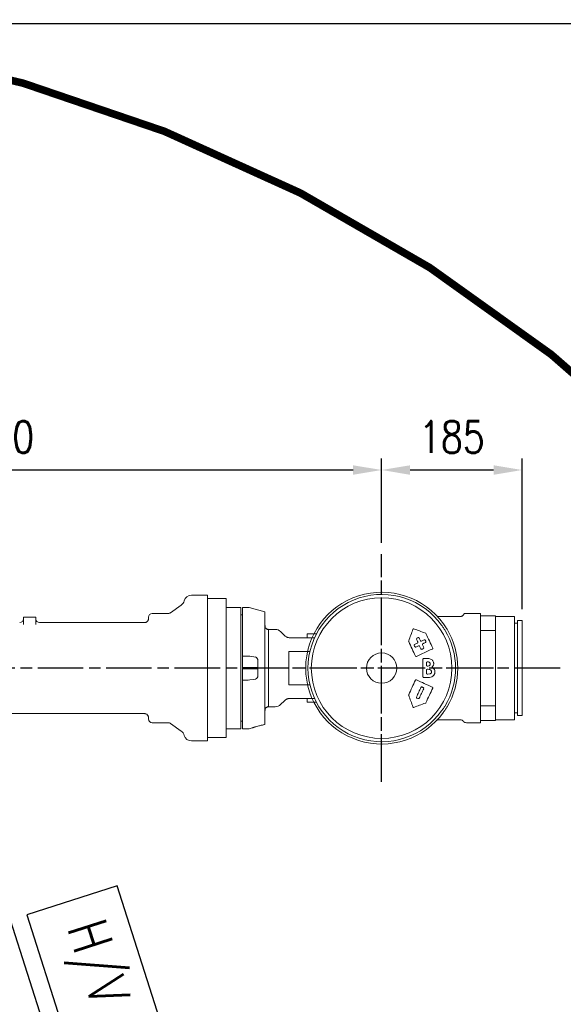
# Model space of a CAD drawing. Header units: millimetres. Extents: x 2665 to 40538, y 289 to 6965.
# Tile 27 of 68: x 5737 to 6453, y 3086 to 4383. Entities that reach past the tile are written whole.
import ezdxf

# ---------------------------------------------------------------- set-up
doc = ezdxf.new("R2010")
doc.units = ezdxf.units.MM
doc.header["$LTSCALE"] = 10
doc.linetypes.add('AM_ISO08W050x2', pattern=[9, 6, -0.75, 1.5, -0.75])
doc.linetypes.add('CENTER2', pattern=[1.125, 0.75, -0.125, 0.125, -0.125])
doc.layers.add('CEN', color=1, linetype='CENTER2', lineweight=25)
doc.layers.add('도면층1', color=1, linetype='Continuous')
doc.styles.add('HHI_Dims', font='simplex.shx', dxfattribs={"width": 0.8, "bigfont": 'whgtxt.shx'})
doc.dimstyles.new('HHI_Standard$0', dxfattribs={"dimtxt": 2.8, "dimasz": 2.5, "dimexe": 1, "dimexo": 1, "dimgap": 1.5, "dimtad": 1, "dimdsep": 46, "dimtxsty": 'HHI_Dims', "dimcen": 0, "dimclrd": 1, "dimclre": 1, "dimclrt": 1, "dimadec": 0, "dimazin": 2, "dimtp": 0.1, "dimtm": 0.1, "dimtfac": 0.65, "dimtmove": 0, "dimatfit": 3, "dimldrblk": 'OPEN30', "dimfxl": 1, "dimlwd": -1, "dimlwe": -1, "dimarcsym": 1})
doc.dimstyles.new('HHI_Standard$2', dxfattribs={"dimtxt": 3.5, "dimasz": 3.5, "dimexe": 1, "dimexo": 1, "dimgap": 1.5, "dimtad": 1, "dimdsep": 46, "dimtxsty": 'HHI_Dims', "dimcen": 0, "dimclrd": 3, "dimclre": 3, "dimclrt": 2, "dimadec": 3, "dimazin": 2, "dimtp": 0.1, "dimtm": 0.1, "dimtfac": 0.65, "dimtmove": 0, "dimatfit": 3, "dimldrblk": 'OPEN30', "dimfxl": 1, "dimlwd": -1, "dimlwe": -1, "dimarcsym": 1})

# ---------------------------------------------------------------- blocks, each defined once
blk = doc.blocks.new('wrist')
at = {"linetype": 'Continuous', "lineweight": 15}
for p, q in [((16832.2, -2301.2), (16860.4, -2301.2)), ((16869.2, -2297.2), (16886.8, -2297.2)), ((16886.8, -2309.4), (16886.8, -2297.2)), ((16886.8, -2300.2), (16906.8, -2300.2)), ((16906.8, -2319.6), (16906.8, -2300.2)), ((16931.7, -2301.2), (16906.8, -2301.2)), ((16931.7, -2437.2), (16931.7, -2301.2)), ((16941.8, -2306.7), (16935.8, -2306.7)), ((16935.8, -2431.7), (16935.8, -2306.7)), ((16941.8, -2431.7), (16941.8, -2306.7)), ((16886.8, -2309.4), (16886.8, -2315.7)), ((16886.8, -2315.7), (16886.8, -2422.8)), ((16906.8, -2319.6), (16886.8, -2319.6)), ((16906.8, -2321.2), (16906.8, -2319.6)), ((16906.8, -2322.9), (16906.8, -2321.2)), ((16935.8, -2310.2), (16931.7, -2310.2)), ((16906.8, -2324.6), (16906.8, -2322.9)), ((16906.8, -2413.9), (16906.8, -2324.6)), ((16815.2, -2356.6), (16812.2, -2356.6)), ((16820.3, -2357), (16820.3, -2357)), ((16816.7, -2361), (16817.1, -2361)), ((16816.9, -2366.5), (16816.7, -2366.5)), ((16816.7, -2370.7), (16816.8, -2370.7)), ((16816.8, -2370.7), (16816.8, -2370.7)), ((16816.9, -2366.5), (16816.9, -2366.5)), ((16817.1, -2361), (16817.1, -2361)), ((16825.3, -2363.1), (16825.3, -2363.1)), ((16817, -2377.1), (16816.7, -2377.1)), ((16817, -2377.1), (16817, -2377.1)), ((16886.8, -2418.9), (16906.8, -2418.9)), ((16886.8, -2422.8), (16886.8, -2429.1)), ((16906.8, -2417.3), (16906.8, -2413.9)), ((16906.8, -2418.9), (16906.8, -2417.3)), ((16906.8, -2438.2), (16906.8, -2418.9)), ((16860.4, -2437.2), (16832.2, -2437.2)), ((16886.8, -2438.5), (16886.8, -2429.1)), ((16906.8, -2438.2), (16886.8, -2438.2)), ((16886.8, -2438.5), (16886.8, -2441.2)), ((16906.8, -2437.2), (16931.7, -2437.2)), ((16931.7, -2428.2), (16935.8, -2428.2)), ((16935.8, -2431.7), (16941.8, -2431.7)), ((16886.8, -2441.2), (16868.4, -2441.2))]:
    blk.add_line(p, q, dxfattribs=at)
at = {"linetype": 'Continuous', "lineweight": 15, "flags": 128}
for points in [[(16864.5, -2299.1), (16865.1, -2298.2), (16865.8, -2297.2)], [(16820.3, -2357), (16820.3, -2357), (16820.2, -2357), (16818.9, -2356.7), (16817.6, -2356.6), (16816.2, -2356.6), (16815.2, -2356.6), (16815.2, -2356.6)], [(16820.8, -2363.7), (16820.8, -2363.7), (16820.8, -2364.1), (16820.6, -2364.8), (16820, -2365.6), (16819.4, -2366.1), (16817.4, -2366.5), (16816.9, -2366.5)], [(16822.3, -2373.2), (16822.3, -2373.2), (16822.4, -2373.4), (16822.5, -2374.1), (16822.5, -2374.1)], [(16823.7, -2367), (16824.9, -2365.4), (16825.3, -2363.6), (16825.3, -2363.1), (16825.3, -2363.1)], [(16820.5, -2376.7), (16820.5, -2376.7), (16820.3, -2376.8), (16817.8, -2377.1), (16817, -2377.1)], [(16818.3, -2381.6), (16818.3, -2381.6), (16820, -2381.5), (16822.7, -2380.9), (16824.1, -2380), (16825.6, -2378.5), (16826.7, -2376.4), (16826.9, -2374.3), (16826.9, -2374.3)]]:
    blk.add_lwpolyline(points, dxfattribs=at)
at = {"linetype": 'Continuous', "lineweight": 15}
blk.add_circle((16756.8, -2369.2), 20, dxfattribs=at)
for centre, radius, start, end in [((16756.8, -2369.2), 100, 35.5486, 324.4514), ((16832.2, -2296.2), 5, 224.0462, 270), ((16756.8, -2369.2), 100.2, 329.3279, 30.6721), ((16803.5, -2330.8), 1, 115, 205), ((16805.3, -2330), 1, 25, 115), ((16813.3, -2332.9), 1, 25, 115), ((16814.1, -2334.7), 1, 295, 25), ((16800.6, -2338.8), 1, 115, 205), ((16801.5, -2340.6), 1, 205, 295), ((16809.4, -2343.5), 1, 205, 295), ((16811.2, -2342.6), 1, 295, 25), ((16816.7, -2362), 1, 90, 180), ((16816.7, -2365.5), 1, 180, 270), ((16816.7, -2371.7), 1, 90, 180), ((16824.4, -2367.7), 1, 135.4796, 236.8498), ((16824.4, -2367.7), 1, 135.3019, 236.837), ((16816.7, -2376.1), 1, 180, 270), ((16809.4, -2395), 1, 65, 155), ((16811.2, -2395.8), 1, 335, 65), ((16803.5, -2407.7), 1, 155, 245), ((16805.3, -2408.5), 1, 245, 335), ((16832.2, -2442.2), 5, 90, 135.9538), ((16868.4, -2436.2), 5, 216.8699, 270)]:
    blk.add_arc(centre, radius, start, end, dxfattribs=at)
for points, knots in [([(16860.4, -2301.2), (16860.5, -2301.2), (16860.9, -2301.2), (16861.6, -2301.1), (16862.5, -2300.8), (16863.6, -2300.1), (16864.1, -2299.5), (16864.5, -2299.1)], [0, 0, 0, 0, 0.049466, 0.203735, 0.286365, 0.562102, 1, 1, 1, 1]), ([(16869.2, -2297.2), (16868.9, -2297.2), (16868.1, -2297.2), (16867.2, -2297.2), (16866.4, -2297.2), (16865.9, -2297.2), (16865.8, -2297.2), (16865.8, -2297.2)], [0, 0, 0, 0, 0.1729309, 0.3466897, 0.5091993, 0.7307074, 1, 1, 1, 1]), ([(16798, -2318.2), (16797.1, -2320.7), (16795.2, -2325.7), (16793.3, -2330.8), (16792.4, -2333.5)], [0, 0, 0, 0, 0.488857, 1, 1, 1, 1]), ([(16798, -2318.2), (16798, -2318.1), (16798.1, -2317.9), (16798.4, -2317.6), (16798.7, -2317.5), (16799, -2317.5), (16799.2, -2317.6), (16799.2, -2317.6)], [0, 0, 0, 0, 0.223203, 0.446505, 0.667382, 0.881452, 1, 1, 1, 1]), ([(16814.5, -2323.1), (16811.9, -2322.2), (16806.8, -2320.3), (16801.7, -2318.5), (16799.2, -2317.6)], [0, 0, 0, 0, 0.520521, 1, 1, 1, 1]), ([(16838.1, -2311.1), (16839.3, -2312.7), (16841, -2315), (16842.5, -2317.4), (16842.9, -2318.1)], [0, 0, 0, 0, 0.701843, 1, 1, 1, 1]), ([(16792.4, -2334.2), (16792.4, -2334.1), (16792.3, -2333.9), (16792.3, -2333.6), (16792.4, -2333.5), (16792.4, -2333.5)], [0, 0, 0, 0, 0.425059, 0.853501, 1, 1, 1, 1]), ([(16792.4, -2334.2), (16793.9, -2337.5), (16796.9, -2343.8), (16799.9, -2350.2), (16801.3, -2353.3)], [0, 0, 0, 0, 0.509444, 1, 1, 1, 1]), ([(16804.3, -2334.8), (16804, -2334.3), (16803.5, -2333), (16802.9, -2331.8), (16802.6, -2331.2)], [0, 0, 0, 0, 0.487054, 1, 1, 1, 1]), ([(16803.1, -2329.9), (16803.3, -2329.8), (16803.9, -2329.5), (16804.5, -2329.2), (16804.9, -2329)], [0, 0, 0, 0, 0.400954, 1, 1, 1, 1]), ([(16806.2, -2329.5), (16806.5, -2330.1), (16807.1, -2331.4), (16807.6, -2332.6), (16807.9, -2333.2)], [0, 0, 0, 0, 0.5095539, 1, 1, 1, 1]), ([(16809.3, -2333.6), (16809.1, -2333.7), (16808.9, -2333.8), (16808.6, -2333.7), (16808.3, -2333.6), (16808, -2333.4), (16808, -2333.2), (16807.9, -2333.2)], [0, 0, 0, 0, 0.224504, 0.445836, 0.660856, 0.869482, 1, 1, 1, 1]), ([(16809.3, -2333.6), (16809.8, -2333.4), (16811, -2332.8), (16812.2, -2332.3), (16812.9, -2331.9)], [0, 0, 0, 0, 0.43585, 1, 1, 1, 1]), ([(16814.2, -2332.4), (16814.4, -2332.7), (16814.6, -2333.3), (16814.9, -2334), (16815.1, -2334.2)], [0, 0, 0, 0, 0.510846, 1, 1, 1, 1]), ([(16814.5, -2323.1), (16814.6, -2323.2), (16814.8, -2323.3), (16815, -2323.5), (16815.1, -2323.6), (16815.1, -2323.7)], [0, 0, 0, 0, 0.423015, 0.841008, 1, 1, 1, 1]), ([(16824, -2342.8), (16822.5, -2339.7), (16819.6, -2333.3), (16816.6, -2326.9), (16815.1, -2323.7)], [0, 0, 0, 0, 0.486261, 1, 1, 1, 1]), ([(16800.6, -2341), (16800.4, -2340.7), (16800.1, -2340.1), (16799.9, -2339.5), (16799.7, -2339.2)], [0, 0, 0, 0, 0.486277, 1, 1, 1, 1]), ([(16800.2, -2337.9), (16800.7, -2337.6), (16801.9, -2337.1), (16803.1, -2336.5), (16803.8, -2336.2)], [0, 0, 0, 0, 0.443431, 1, 1, 1, 1]), ([(16805.5, -2339.8), (16804.8, -2340.1), (16803.6, -2340.7), (16802.4, -2341.2), (16801.9, -2341.5)], [0, 0, 0, 0, 0.558628, 1, 1, 1, 1]), ([(16802.7, -2353.8), (16806.1, -2352.2), (16813.1, -2348.9), (16820, -2345.7), (16823.5, -2344.1)], [0, 0, 0, 0, 0.492871, 1, 1, 1, 1]), ([(16804.3, -2334.8), (16804.3, -2335), (16804.4, -2335.2), (16804.4, -2335.5), (16804.3, -2335.8), (16804, -2336), (16803.9, -2336.1), (16803.8, -2336.2)], [0, 0, 0, 0, 0.207464, 0.417352, 0.631922, 0.851152, 1, 1, 1, 1]), ([(16805.5, -2339.8), (16805.6, -2339.8), (16805.8, -2339.7), (16806.2, -2339.7), (16806.5, -2339.9), (16806.7, -2340.1), (16806.8, -2340.2), (16806.8, -2340.3)], [0, 0, 0, 0, 0.222173, 0.44233, 0.658194, 0.868879, 1, 1, 1, 1]), ([(16808.5, -2343.9), (16808.2, -2343.3), (16807.7, -2342.1), (16807.1, -2340.9), (16806.8, -2340.3)], [0, 0, 0, 0, 0.49704, 1, 1, 1, 1]), ([(16811.7, -2343.5), (16811.3, -2343.7), (16810.7, -2344), (16810.1, -2344.3), (16809.9, -2344.4)], [0, 0, 0, 0, 0.586213, 1, 1, 1, 1]), ([(16810.5, -2338.6), (16810.4, -2338.5), (16810.4, -2338.3), (16810.4, -2337.9), (16810.5, -2337.6), (16810.7, -2337.4), (16810.9, -2337.3), (16810.9, -2337.3)], [0, 0, 0, 0, 0.20508, 0.412653, 0.625631, 0.84507, 1, 1, 1, 1]), ([(16810.5, -2338.6), (16810.7, -2339.2), (16811.3, -2340.4), (16811.9, -2341.6), (16812.2, -2342.2)], [0, 0, 0, 0, 0.502207, 1, 1, 1, 1]), ([(16814.6, -2335.6), (16813.9, -2335.9), (16812.7, -2336.5), (16811.5, -2337), (16810.9, -2337.3)], [0, 0, 0, 0, 0.566698, 1, 1, 1, 1]), ([(16824, -2342.8), (16824, -2342.9), (16824.1, -2343.1), (16824.1, -2343.4), (16824, -2343.7), (16823.8, -2344), (16823.6, -2344.1), (16823.5, -2344.1)], [0, 0, 0, 0, 0.2006683, 0.4038453, 0.6136702, 0.8331966, 1, 1, 1, 1]), ([(16802.7, -2353.8), (16802.6, -2353.9), (16802.3, -2353.9), (16802, -2353.9), (16801.7, -2353.8), (16801.5, -2353.6), (16801.4, -2353.4), (16801.3, -2353.3)], [0, 0, 0, 0, 0.219016, 0.437238, 0.653305, 0.866295, 1, 1, 1, 1]), ([(16812.2, -2356.6), (16812.1, -2356.6), (16811.9, -2356.6), (16811.6, -2356.8), (16811.4, -2357), (16811.2, -2357.3), (16811.2, -2357.5), (16811.2, -2357.6)], [0, 0, 0, 0, 0.221464, 0.442102, 0.659858, 0.872711, 1, 1, 1, 1]), ([(16811.2, -2357.6), (16811.2, -2361.4), (16811.2, -2369.1), (16811.2, -2376.7), (16811.2, -2380.6)], [0, 0, 0, 0, 0.49974, 1, 1, 1, 1]), ([(16820.3, -2357), (16820.3, -2357), (16820.3, -2357), (16820.3, -2357), (16820.3, -2357)], [0, 0, 0, 0, 0.592135, 1, 1, 1, 1]), ([(16825.3, -2363.1), (16825.3, -2363.1), (16825.3, -2362.9), (16825.3, -2362), (16824.9, -2360.5), (16823.8, -2359), (16822.7, -2357.8), (16820.3, -2357), (16820.3, -2357), (16820.3, -2357)], [0, 0, 0, 0, 0.000014, 0.075526, 0.311048, 0.514119, 0.709285, 0.999998, 1, 1, 1, 1]), ([(16815.7, -2365.5), (16815.7, -2364.9), (16815.7, -2363.8), (16815.7, -2362.6), (16815.7, -2362)], [0, 0, 0, 0, 0.49393, 1, 1, 1, 1]), ([(16815.7, -2376.1), (16815.7, -2375.3), (16815.7, -2373.9), (16815.7, -2372.4), (16815.7, -2371.7)], [0, 0, 0, 0, 0.5041582, 1, 1, 1, 1]), ([(16816.8, -2370.7), (16817.3, -2370.6), (16818.5, -2370.6), (16819.7, -2371.2), (16820.5, -2371.2), (16820.5, -2371.2)], [0, 0, 0, 0, 0.367389, 0.999968, 1, 1, 1, 1]), ([(16817.1, -2361), (16817.3, -2361), (16818, -2361.1), (16818.8, -2361.2), (16819.6, -2361.5), (16820.1, -2361.8), (16820.6, -2362.5), (16820.8, -2363.1), (16820.8, -2363.5), (16820.8, -2363.7), (16820.8, -2363.7)], [0, 0, 0, 0, 0.075947, 0.4141522, 0.4608095, 0.6038621, 0.7678436, 0.92184, 0.9999769, 1, 1, 1, 1]), ([(16820.5, -2371.2), (16820.5, -2371.2), (16820.5, -2371.2), (16821.5, -2371.7), (16821.9, -2372.4), (16822.3, -2372.9), (16822.3, -2373.2), (16822.3, -2373.2)], [0, 0, 0, 0, 0.000005, 0.365123, 0.711448, 0.999958, 1, 1, 1, 1]), ([(16826.9, -2374.3), (16826.9, -2374.3), (16826.9, -2373.6), (16826.8, -2372.2), (16825.8, -2370), (16824.5, -2369.1), (16823.9, -2368.6)], [0, 0, 0, 0, 0.000017, 0.297485, 0.64011, 1, 1, 1, 1]), ([(16801.3, -2385.1), (16799.9, -2388.3), (16796.9, -2394.6), (16793.9, -2401), (16792.4, -2404.3)], [0, 0, 0, 0, 0.490553, 1, 1, 1, 1]), ([(16801.3, -2385.1), (16801.4, -2385), (16801.5, -2384.9), (16801.8, -2384.7), (16802.1, -2384.6), (16802.4, -2384.6), (16802.6, -2384.6), (16802.7, -2384.7)], [0, 0, 0, 0, 0.210434, 0.422104, 0.636083, 0.852952, 1, 1, 1, 1]), ([(16823.5, -2394.4), (16820, -2392.7), (16813.1, -2389.5), (16806.1, -2386.3), (16802.7, -2384.7)], [0, 0, 0, 0, 0.507129, 1, 1, 1, 1]), ([(16811.2, -2380.6), (16811.2, -2380.7), (16811.3, -2380.9), (16811.4, -2381.2), (16811.7, -2381.4), (16812, -2381.5), (16812.2, -2381.5), (16812.2, -2381.6)], [0, 0, 0, 0, 0.207997, 0.418268, 0.632718, 0.851578, 1, 1, 1, 1]), ([(16812.2, -2381.6), (16814.2, -2381.6), (16816.2, -2381.6), (16818.3, -2381.6), (16818.3, -2381.6)], [0, 0, 0, 0, 0.999961, 1, 1, 1, 1]), ([(16822.5, -2374.1), (16822.5, -2374.1), (16822.5, -2374.3), (16822.4, -2374.7), (16822.3, -2375.3), (16821.8, -2376), (16821.2, -2376.5), (16820.6, -2376.6), (16820.5, -2376.7), (16820.5, -2376.7)], [0, 0, 0, 0, 0.000034, 0.129342, 0.331491, 0.542356, 0.823471, 0.999952, 1, 1, 1, 1]), ([(16802.6, -2407.3), (16803.6, -2405.1), (16805.6, -2400.9), (16807.5, -2396.7), (16808.5, -2394.6)], [0, 0, 0, 0, 0.501957, 1, 1, 1, 1]), ([(16812.2, -2396.3), (16811.2, -2398.4), (16809.2, -2402.6), (16807.2, -2406.8), (16806.2, -2408.9)], [0, 0, 0, 0, 0.498598, 1, 1, 1, 1]), ([(16809.9, -2394.1), (16810.1, -2394.2), (16810.7, -2394.5), (16811.3, -2394.8), (16811.7, -2394.9)], [0, 0, 0, 0, 0.413787, 1, 1, 1, 1]), ([(16815.1, -2414.8), (16816.6, -2411.5), (16819.6, -2405.2), (16822.5, -2398.8), (16824, -2395.7)], [0, 0, 0, 0, 0.513734, 1, 1, 1, 1]), ([(16823.5, -2394.4), (16823.6, -2394.4), (16823.8, -2394.6), (16824, -2394.8), (16824.1, -2395.2), (16824.1, -2395.5), (16824, -2395.6), (16824, -2395.7)], [0, 0, 0, 0, 0.229103, 0.454686, 0.671913, 0.879112, 1, 1, 1, 1]), ([(16792.4, -2405), (16792.4, -2404.9), (16792.3, -2404.7), (16792.4, -2404.4), (16792.4, -2404.3), (16792.4, -2404.3)], [0, 0, 0, 0, 0.432777, 0.861903, 1, 1, 1, 1]), ([(16792.4, -2405), (16793.3, -2407.6), (16795.2, -2412.7), (16797.1, -2417.8), (16798, -2420.3)], [0, 0, 0, 0, 0.511139, 1, 1, 1, 1]), ([(16804.9, -2409.4), (16804.5, -2409.3), (16803.9, -2409), (16803.3, -2408.7), (16803.1, -2408.6)], [0, 0, 0, 0, 0.599036, 1, 1, 1, 1]), ([(16799.2, -2420.9), (16799.1, -2420.9), (16798.9, -2421), (16798.6, -2420.9), (16798.3, -2420.8), (16798.1, -2420.5), (16798, -2420.4), (16798, -2420.3)], [0, 0, 0, 0, 0.206028, 0.415855, 0.632292, 0.854222, 1, 1, 1, 1]), ([(16799.2, -2420.9), (16801.7, -2420), (16806.8, -2418.2), (16811.9, -2416.3), (16814.5, -2415.3)], [0, 0, 0, 0, 0.479482, 1, 1, 1, 1]), ([(16815.1, -2414.8), (16815, -2414.9), (16814.9, -2415.1), (16814.7, -2415.3), (16814.6, -2415.3), (16814.5, -2415.3)], [0, 0, 0, 0, 0.414908, 0.831965, 1, 1, 1, 1]), ([(16842.9, -2420.3), (16842.9, -2420.4), (16842.1, -2421.7), (16840.5, -2424.1), (16838.9, -2426.3), (16838.1, -2427.4)], [0, 0, 0, 0, 0.033795, 0.514721, 1, 1, 1, 1]), ([(16863.8, -2438.6), (16863.5, -2438.3), (16862.9, -2437.9), (16861.9, -2437.4), (16861, -2437.3), (16860.5, -2437.2), (16860.4, -2437.2)], [0, 0, 0, 0, 0.388851, 0.713184, 0.892813, 1, 1, 1, 1]), ([(16864.4, -2439.2), (16864.4, -2439.2), (16864.3, -2439.2), (16864.1, -2438.9), (16863.9, -2438.7), (16863.8, -2438.6)], [0, 0, 0, 0, 0.377918, 0.724008, 1, 1, 1, 1])]:
    blk.add_open_spline(points, degree=3, knots=knots, dxfattribs=at)
at = {"layer": 'CEN', "linetype": 'AM_ISO08W050x2'}
for p, q in [((16756.8, -2519.2), (16756.8, -2219.2)), ((16991.8, -2369.2), (16606.8, -2369.2))]:
    blk.add_line(p, q, dxfattribs=at)
blk = doc.blocks.new('arm')
at = {"linetype": 'Continuous', "lineweight": 15}
for p, q in [((19527.3, -2273.2), (19506.6, -2273.2)), ((19527.3, -2273.2), (19527.3, -2465.2)), ((19552.3, -2277.7), (19527.3, -2277.7)), ((19552.3, -2369.2), (19552.3, -2277.7)), ((19493, -2286.2), (19478.6, -2296.3)), ((19571.3, -2289.2), (19552.3, -2289.2)), ((19571.3, -2369.2), (19571.3, -2289.2)), ((19581.1, -2289.2), (19573.8, -2289.2)), ((19573.8, -2350.4), (19573.8, -2289.2)), ((19602.8, -2294.9), (19582.4, -2289.4)), ((19602.8, -2294.9), (19602.8, -2369.2)), ((19285.3, -2311.6), (19285.3, -2302.2)), ((19290.3, -2302.2), (19285.3, -2302.2)), ((19296.3, -2302.2), (19290.3, -2302.2)), ((19301.3, -2302.2), (19296.3, -2302.2)), ((19301.3, -2302.2), (19301.3, -2311.6)), ((19449.8, -2302.2), (19449.8, -2304.3)), ((19454.8, -2297.2), (19467.3, -2297.2)), ((19467.3, -2297.2), (19477.1, -2297.2)), ((19573.8, -2299.2), (19571.3, -2299.2)), ((19444.8, -2309.2), (19306.3, -2309.2)), ((19616.6, -2318.2), (19607.8, -2318.2)), ((19607.8, -2318.2), (19607.8, -2420.2)), ((19635.9, -2329.2), (19668.4, -2329.2)), ((19658.8, -2324.2), (19658.8, -2329.2)), ((19658.8, -2324.2), (19670.8, -2324.2)), ((19634.8, -2347.2), (19662.3, -2347.2)), ((19634.8, -2347.2), (19634.8, -2391.3)), ((19573.8, -2353.5), (19573.8, -2350.4)), ((19573.8, -2353.5), (19573.8, -2368.2)), ((19581.1, -2353.5), (19573.8, -2353.5)), ((19583.1, -2353.7), (19581.1, -2353.5)), ((19588.5, -2354.2), (19583.1, -2353.7)), ((19590.6, -2354.6), (19588.5, -2354.2)), ((19593.8, -2359.4), (19593.8, -2359.2)), ((19593.8, -2368.2), (19593.8, -2359.4)), ((19552.3, -2460.7), (19552.3, -2369.2)), ((19571.3, -2449.2), (19571.3, -2369.2)), ((19593.8, -2368.2), (19573.8, -2368.2)), ((19573.8, -2368.2), (19573.8, -2369.2)), ((19594, -2369.2), (19573.8, -2369.2)), ((19573.8, -2369.2), (19573.8, -2370.2)), ((19573.8, -2370.2), (19593.8, -2370.2)), ((19573.8, -2370.2), (19573.8, -2385)), ((19593.8, -2368.2), (19594, -2369.2)), ((19594, -2369.2), (19593.8, -2370.2)), ((19593.8, -2379.1), (19593.8, -2370.2)), ((19602.8, -2369.2), (19602.8, -2443.6)), ((19573.8, -2385), (19581.1, -2385)), ((19573.8, -2388.1), (19573.8, -2385)), ((19581.1, -2385), (19583.1, -2384.8)), ((19583.1, -2384.8), (19588.5, -2384.3)), ((19588.5, -2384.3), (19590.6, -2383.9)), ((19593.8, -2379.2), (19593.8, -2379.1)), ((19573.8, -2449.2), (19573.8, -2388.1)), ((19662.3, -2391.3), (19634.8, -2391.3)), ((19628.8, -2412.2), (19623.7, -2417.3)), ((19668.4, -2409.2), (19635.9, -2409.2)), ((19658.8, -2409.2), (19658.8, -2414.2)), ((19607.8, -2420.2), (19616.6, -2420.2)), ((19658.8, -2414.2), (19670.8, -2414.2)), ((19157.6, -2429.2), (19444.8, -2429.2)), ((19449.8, -2434.2), (19449.8, -2436.2)), ((19467.3, -2441.2), (19454.8, -2441.2)), ((19477.1, -2441.2), (19467.3, -2441.2)), ((19478.6, -2442.2), (19493, -2452.3)), ((19552.3, -2449.2), (19571.3, -2449.2)), ((19571.3, -2439.2), (19573.8, -2439.2)), ((19573.8, -2449.2), (19581.1, -2449.2)), ((19582.4, -2449.1), (19586.4, -2448)), ((19601.2, -2444), (19602.8, -2443.6)), ((19527.3, -2460.7), (19552.3, -2460.7)), ((19506.6, -2465.2), (19527.3, -2465.2))]:
    blk.add_line(p, q, dxfattribs=at)
at = {"linetype": 'Continuous', "lineweight": 15, "flags": 128}
blk.add_lwpolyline([(19623.7, -2321.2), (19623.7, -2321.2), (19624, -2321.4), (19624.5, -2321.9), (19625.2, -2322.7), (19626.2, -2323.7), (19627.4, -2324.9), (19628.8, -2326.3)], dxfattribs=at)
at = {"linetype": 'Continuous', "lineweight": 15}
for radius in [92.6, 20]:
    blk.add_circle((19756.8, -2369.2), radius, dxfattribs=at)
for centre, radius, start, end in [((19487.3, -2278), 10, 305, 344.9131), ((19506.6, -2283.2), 10, 90, 164.9131), ((19756.8, -2369.2), 97, 35.5486, 324.4514), ((19581.1, -2294.2), 5, 74.9315, 90), ((19280.3, -2304.2), 5, 270, 0), ((19306.3, -2304.2), 5, 180, 270), ((19454.8, -2302.2), 5, 90, 180), ((19475.7, -2292.2), 5, 293.8317, 305.4589), ((19616.6, -2328.2), 10, 45, 89.334), ((19756.8, -2369.2), 97.3, 329.3279, 30.6721), ((19588.8, -2359.2), 5, 0, 68.1295), ((19588.8, -2379.2), 5, 291.8705, 0), ((19616.6, -2410.2), 10, 270.5206, 315), ((19454.8, -2436.2), 5, 180, 270), ((19475.7, -2446.2), 5, 54.5029, 66.1978), ((19581.1, -2444.2), 5, 270, 285.0685), ((19487.3, -2460.4), 10, 15.0869, 55), ((19506.6, -2455.2), 10, 195.0869, 270)]:
    blk.add_arc(centre, radius, start, end, dxfattribs=at)
for centre, start, end in [((19607.8, -2313.2), 179.9209, 270), ((19607.8, -2425.2), 90, 180.0791)]:
    blk.add_arc(centre, 5, start, end)
for points, knots in [([(19449.7, -2304.3), (19449.7, -2304.6), (19449.7, -2305.3), (19449.3, -2306.4), (19448.7, -2307.4), (19447.9, -2308.2), (19447.1, -2308.7), (19446.3, -2309), (19445.5, -2309.2), (19445, -2309.2), (19444.8, -2309.2)], [0, 0, 0, 0, 0.131917, 0.285787, 0.439067, 0.576548, 0.701551, 0.815207, 0.917467, 1, 1, 1, 1]), ([(19476, -2297.2), (19476.5, -2297.1), (19477.5, -2297), (19477.7, -2296.9), (19477.7, -2296.8)], [0, 0, 0, 0, 0.520348, 1, 1, 1, 1]), ([(19840.4, -2319.6), (19839.7, -2318.5), (19838.2, -2316.2), (19836.5, -2313.9), (19835.7, -2312.8)], [0, 0, 0, 0, 0.499135, 1, 1, 1, 1]), ([(19628.8, -2326.3), (19629.1, -2326.6), (19629.7, -2327.1), (19630.9, -2328), (19632.3, -2328.6), (19633.5, -2329), (19634.7, -2329.2), (19635.6, -2329.2), (19635.9, -2329.2)], [0, 0, 0, 0, 0.242043, 0.542532, 0.663261, 0.788327, 0.919629, 1, 1, 1, 1]), ([(19635.9, -2409.2), (19635.8, -2409.2), (19635.1, -2409.2), (19634, -2409.4), (19632.8, -2409.7), (19631.8, -2410.1), (19631, -2410.5), (19630.3, -2411), (19629.5, -2411.5), (19629.1, -2412), (19628.8, -2412.2)], [0, 0, 0, 0, 0.032416, 0.177852, 0.266846, 0.395527, 0.528996, 0.598665, 0.797719, 1, 1, 1, 1]), ([(19835.7, -2425.6), (19836.5, -2424.5), (19838.2, -2422.3), (19839.7, -2420), (19840.4, -2418.8)], [0, 0, 0, 0, 0.499865, 1, 1, 1, 1]), ([(19444.8, -2429.2), (19444.9, -2429.2), (19445.2, -2429.2), (19446, -2429.4), (19447, -2429.7), (19447.9, -2430.3), (19448.7, -2431.1), (19449.4, -2432.2), (19449.7, -2433.2), (19449.7, -2434), (19449.7, -2434.2)], [0, 0, 0, 0, 0.020852, 0.136136, 0.294426, 0.427815, 0.575353, 0.727853, 0.89727, 1, 1, 1, 1]), ([(19476, -2441.2), (19476.5, -2441.3), (19477.5, -2441.5), (19477.7, -2441.6), (19477.7, -2441.7)], [0, 0, 0, 0, 0.5209648, 1, 1, 1, 1]), ([(19588.4, -2447.3), (19587.9, -2447.4), (19586.9, -2447.8), (19586.2, -2448), (19586.3, -2448), (19586.3, -2448)], [0, 0, 0, 0, 0.424181, 0.84905, 1, 1, 1, 1]), ([(19601.2, -2444), (19601.2, -2444), (19601.3, -2444), (19600.7, -2444.1), (19599.3, -2444.3), (19597.3, -2444.8), (19594.9, -2445.3), (19592.3, -2446), (19590.1, -2446.7), (19588.9, -2447.1), (19588.4, -2447.3)], [0, 0, 0, 0, 0.037998, 0.176045, 0.31423, 0.453318, 0.594642, 0.73984, 0.889359, 1, 1, 1, 1])]:
    blk.add_open_spline(points, degree=3, knots=knots, dxfattribs=at)
at = {"layer": 'CEN', "linetype": 'AM_ISO08W050x2'}
for p, q in [((19756.8, -2516.2), (19756.8, -2222.2)), ((19904, -2369.2), (18576.7, -2369.2))]:
    blk.add_line(p, q, dxfattribs=at)
blk = doc.blocks.new('*D19')
at = {"layer": 'Defpoints', "color": 0, "transparency": 16777216}
for p in [(6213.7, 3789.6), (6213.7, 3678.6), (5183.7, 3623.9)]:
    blk.add_point(p, dxfattribs=at)
at = {"layer": '도면층1', "color": 1, "transparency": 16777216}
for p, q in [((5183.7, 3638.9), (5183.7, 3804.6)), ((6213.7, 3693.6), (6213.7, 3804.6)), ((5221.2, 3789.6), (6176.2, 3789.6))]:
    blk.add_line(p, q, dxfattribs=at)
for points in [[(5221.2, 3795.8), (5221.2, 3783.3), (5183.7, 3789.6)], [(6176.2, 3795.8), (6176.2, 3783.3), (6213.7, 3789.6)]]:
    blk.add_solid(points, dxfattribs=at)
at = {"layer": '도면층1', "color": 1, "transparency": 16777216, "insert": (5698.7, 3833.1), "char_height": 42, "attachment_point": 5, "style": 'HHI_Dims'}
blk.add_mtext('1030', dxfattribs=at)
blk = doc.blocks.new('_Open30')
at = {"color": 0, "linetype": 'ByBlock', "lineweight": -2}
for p, q in [((-1, 0.268), (0, 0)), ((0, 0), (-1, -0.268)), ((0, 0), (-1, 0))]:
    blk.add_line(p, q, dxfattribs=at)
blk = doc.blocks.new('*D20')
at = {"layer": 'Defpoints', "color": 0, "transparency": 16777216}
for p in [(6398.7, 3789.6), (6213.7, 3678.6), (6398.7, 3591.1)]:
    blk.add_point(p, dxfattribs=at)
at = {"layer": '도면층1', "color": 1, "transparency": 16777216}
for p, q in [((6213.7, 3693.6), (6213.7, 3804.6)), ((6398.7, 3606.1), (6398.7, 3804.6)), ((6251.2, 3789.6), (6361.2, 3789.6))]:
    blk.add_line(p, q, dxfattribs=at)
for points in [[(6251.2, 3795.8), (6251.2, 3783.3), (6213.7, 3789.6)], [(6361.2, 3795.8), (6361.2, 3783.3), (6398.7, 3789.6)]]:
    blk.add_solid(points, dxfattribs=at)
at = {"layer": '도면층1', "color": 1, "transparency": 16777216, "insert": (6306.2, 3833.1), "char_height": 42, "attachment_point": 5, "style": 'HHI_Dims'}
blk.add_mtext('185', dxfattribs=at)
blk = doc.blocks.new('*D25')
at = {"layer": 'Defpoints', "color": 0, "transparency": 16777216}
for p in [(6095.2, 2690.3), (6195.2, 2517.2), (5972.1, 2478.9), (5183.7, 2358.6), (5303.2, 2002.1)]:
    blk.add_point(p, dxfattribs=at)
at = {"layer": '도면층1', "transparency": 16777216}
for p, q in [((5865.5, 3241.7), (5746.4, 3203.6)), ((6033.4, 2717.6), (5865.5, 3241.7)), ((5893, 2672.6), (5725, 3196.7)), ((5746.4, 3203.6), (5914.4, 2679.5)), ((5914.4, 2679.5), (6033.4, 2717.6))]:
    blk.add_line(p, q, dxfattribs=at)
for start, end in [(197.7699, 200), (202.2302, 207.7698)]:
    blk.add_arc((7177.5, 3084.3), 1348.9, start, end, dxfattribs=at)
for points in [[(5920.7, 2570.8), (5937, 2577.1), (5910, 2622.9)], [(5991.6, 2460), (5976.3, 2451.6), (6009.3, 2409.8)]]:
    blk.add_solid(points, dxfattribs=at)
at = {"layer": '도면층1', "color": 2, "transparency": 16777216, "insert": (5889.9, 2960.6), "char_height": 52.5, "attachment_point": 5, "rotation": 287.7699, "style": 'HHI_Dims'}
blk.add_mtext('H/V I. MIN. +10°', dxfattribs=at)
blk = doc.blocks.new('*D30')
at = {"layer": 'Defpoints', "color": 0, "transparency": 16777216}
for p in [(5183.7, 4377.8), (7479.5, 4377.8), (5093.7, 1858.6)]:
    blk.add_point(p, dxfattribs=at)
at = {"layer": '도면층1', "color": 1, "transparency": 16777216}
for p, q in [((5198.7, 4377.8), (7494.5, 4377.8)), ((7479.5, 1896.1), (7479.5, 4340.3)), ((5108.7, 1858.6), (7494.5, 1858.6))]:
    blk.add_line(p, q, dxfattribs=at)
for points in [[(7473.3, 4340.3), (7485.8, 4340.3), (7479.5, 4377.8)], [(7473.3, 1896.1), (7485.8, 1896.1), (7479.5, 1858.6)]]:
    blk.add_solid(points, dxfattribs=at)
at = {"layer": '도면층1', "color": 1, "transparency": 16777216, "insert": (7436, 3118.2), "char_height": 42, "attachment_point": 5, "rotation": 90, "style": 'HHI_Dims'}
blk.add_mtext('2519', dxfattribs=at)

msp = doc.modelspace()

# ---------------------------------------------------------------- linework, layer by layer
at = {"const_width": 10}
msp.add_lwpolyline([(4876.704, 830.341, 0.35917655), (6193.6, 610.035, 1.73189624), (3164.473, 2358.59, 0.27257809), (3704.848, 1441.007, -0.17632701), (3931.785, 2064.511, -0.29829548), (4413.711, 3388.59, -0.25872323), (5193.333, 2734.409, -0.83913446), (5303.177, 2002.135, -0.36386473), (4876.705, 830.341)], format="xyb", dxfattribs=at)

# ---------------------------------------------------------------- block references
for name, p in [('arm', (-13543.047, 5897.829)), ('wrist', (-10543.047, 5897.829))]:
    msp.add_blockref(name, p)

# ---------------------------------------------------------------- dimensions: what is measured, and where the dimension line sits
at = {"layer": '도면층1'}
for base, p1, p2, angle, picture, middle in [((7479.536, 4377.828), (5093.711, 1858.59), (5183.711, 4377.828), 90, '*D30', (7436.036, 3118.209)), ((6398.711, 3789.553), (6213.711, 3678.59), (6398.711, 3591.09), 0, '*D20', (6306.211, 3833.053))]:
    dim = msp.add_linear_dim(base=base, p1=p1, p2=p2, angle=angle, dimstyle='HHI_Standard$0', override={"dimscale": 15, "dimdec": 0}, dxfattribs=at)
    dim.commit()
    dim.dimension.update_dxf_attribs({"geometry": picture, "text_midpoint": middle})
dim = msp.add_linear_dim(base=(6213.711, 3789.553), p1=(5183.711, 3623.895), p2=(6213.711, 3678.59), dimstyle='HHI_Standard$0', override={"dimscale": 15, "dimdec": 0}, dxfattribs=at)
dim.commit()
dim.dimension.update_dxf_attribs({"geometry": '*D19', "text_midpoint": (5698.711, 3833.053)})
dim = msp.add_angular_dim_2l(base=(5972.094, 2478.896), line1=((5183.711, 2358.59), (6095.183, 2690.34)), line2=((6195.227, 2517.16), (5303.177, 2002.135)), text='H/V I. MIN. +<>', dimstyle='HHI_Standard$2', override={"dimscale": 15, "dimgap": -1.5, "dimclrd": 256, "dimclre": 256, "dimclrt": 2}, dxfattribs=at)
dim.commit()
dim.dimension.update_dxf_attribs({"geometry": '*D25', "text_midpoint": (5889.932, 2960.6)})

doc.saveas('drawing.dxf')
